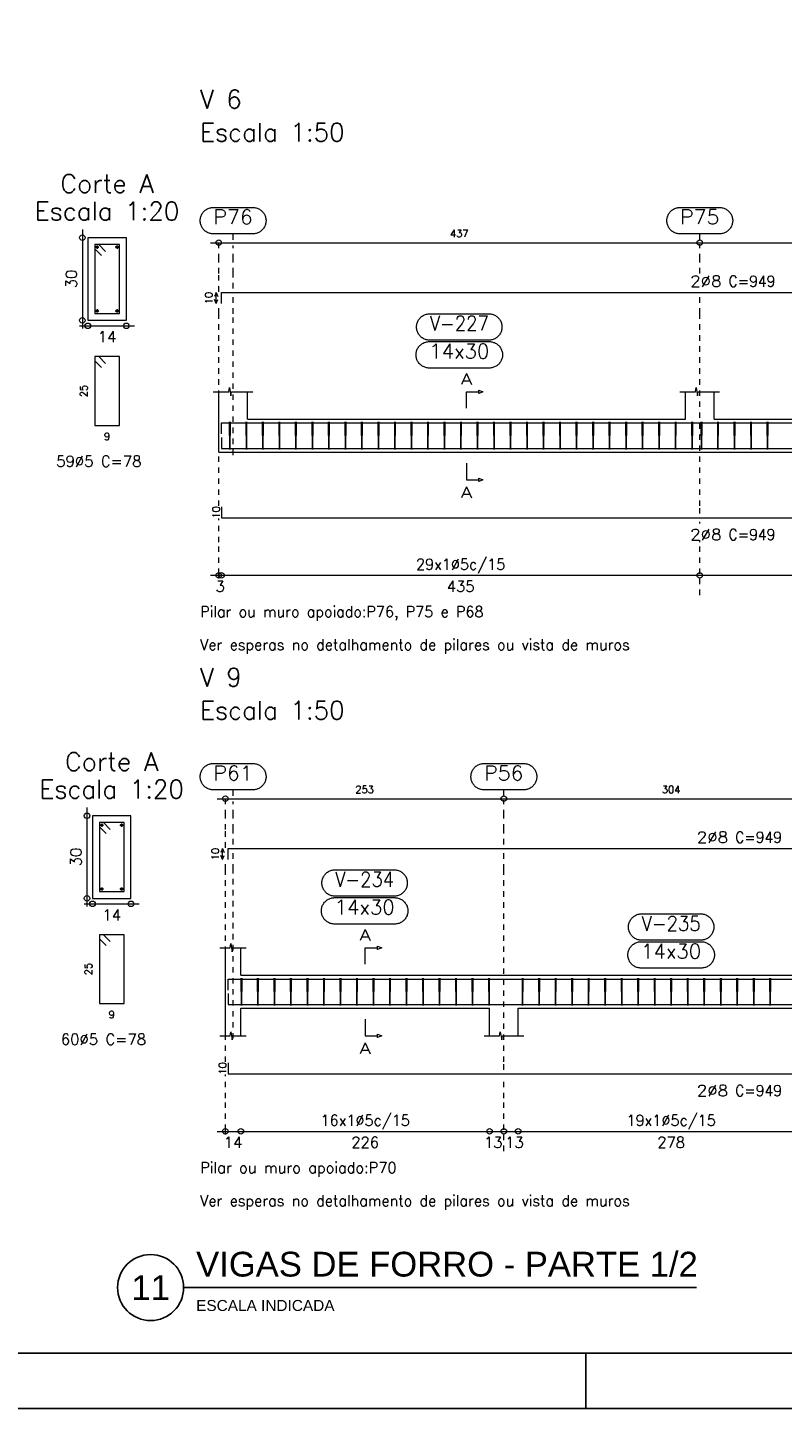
# Model space of a CAD drawing. Header units: millimetres. Extents: x -80 to 444, y 0 to 170.
# Tile 83 of 133: x 204 to 218, y 65 to 90. Entities that reach past the tile are written whole.
import ezdxf
from ezdxf.enums import TextEntityAlignment as Align

# ---------------------------------------------------------------- set-up
doc = ezdxf.new("R2010")
doc.units = ezdxf.units.MM
doc.linetypes.add('CYPE_PUNTO', pattern=[0.075, 0, -0.075])
for name, color, linetype, lineweight in [('ARM_COMPRIMENTOS', 3, 'Continuous', 0), ('ARM_DENTRO_VIGA', 4, 'Continuous', 15), ('ARM_ESTRIBOS', 3, 'Continuous', 0), ('ARM_TEXTOS', 3, 'Continuous', 0), ('COT_COTAS', 3, 'Continuous', 0), ('COT_EST', 3, 'Continuous', 0), ('COT_LIN_APOIOS', 2, 'CYPE_PUNTO', 0), ('COT_LIN_AUX_COTA', 2, 'CYPE_PUNTO', 0), ('MARCAS_PLANTA', 3, 'Continuous', 0), ('REF_ESCALA', 3, 'Continuous', 0), ('REF_NOME', 3, 'Continuous', 0), ('REF_REFERENCIA', 3, 'Continuous', 0), ('SEC_CONTORNOS', 2, 'Continuous', 9), ('SEC_DIM_VIGA', 3, 'Continuous', 0), ('TEXTO_REF_NOME', 3, 'Continuous', 0), ('TEXTO_REF_REFERENCIA', 3, 'Continuous', 0), ('TXT_COMP', 3, 'Continuous', 0), ('TXT_EST', 3, 'Continuous', 0)]:
    doc.layers.add(name, color=color, linetype=linetype, lineweight=lineweight)
doc.styles.add('CYPETXT', font='romans', dxfattribs={"height": 0.2})
doc.styles.get("Standard").update_dxf_attribs({"font": 'arial.ttf'})

msp = doc.modelspace()

# ---------------------------------------------------------------- linework, layer by layer
at = {"color": 2}
msp.add_line((206.7919, 67.1947), (216.1131, 67.1947), dxfattribs=at)
at = {"color": 1}
msp.add_line((214.1, 65), (214.1, 66), dxfattribs=at)
at = {"color": 2}
msp.add_lwpolyline([(180, 124.4), (180, 65), (264.1, 65), (264.1, 124.4)], close=True, dxfattribs=at)
at = {"color": 6}
msp.add_lwpolyline([(182.5, 123.4), (182.5, 66), (263.1, 66), (263.1, 123.4)], close=True, dxfattribs=at)
at = {"color": 2}
msp.add_circle((206.1919, 67.1947), 0.6, dxfattribs=at)
at = {"layer": 'ARM_COMPRIMENTOS'}
for p, q in [((207.3806, 85.2694), (207.3506, 85.1944)), ((207.3806, 85.0694), (207.3506, 85.1444)), ((207.3806, 85.2694), (207.4106, 85.1944)), ((207.3806, 85.0694), (207.3806, 85.2694)), ((207.3806, 85.0694), (207.4106, 85.1444)), ((207.5006, 75.1694), (207.4706, 75.0944)), ((207.5006, 74.9694), (207.4706, 75.0444)), ((207.5006, 75.1694), (207.5306, 75.0944)), ((207.5006, 74.9694), (207.5006, 75.1694)), ((207.5006, 74.9694), (207.5306, 75.0444))]:
    msp.add_line(p, q, dxfattribs=at)
at = {"layer": 'ARM_DENTRO_VIGA'}
for p, q in [((205.1911, 86.0944), (205.2511, 86.0944)), ((205.2211, 86.1244), (205.2211, 86.0644)), ((205.5511, 86.0944), (205.6111, 86.0944)), ((205.5811, 86.1244), (205.5811, 86.0644)), ((205.1911, 84.9344), (205.2511, 84.9344)), ((205.2211, 84.9644), (205.2211, 84.9044)), ((205.5511, 84.9344), (205.6111, 84.9344)), ((205.5811, 84.9644), (205.5811, 84.9044)), ((205.2751, 75.5944), (205.3351, 75.5944)), ((205.3051, 75.6244), (205.3051, 75.5644)), ((205.6351, 75.5944), (205.6951, 75.5944)), ((205.6651, 75.6244), (205.6651, 75.5644)), ((205.2751, 74.4344), (205.3351, 74.4344)), ((205.3051, 74.4644), (205.3051, 74.4044)), ((205.6351, 74.4344), (205.6951, 74.4344)), ((205.6651, 74.4644), (205.6651, 74.4044))]:
    msp.add_line(p, q, dxfattribs=at)
for points in [[(207.4806, 85.0694), (207.4806, 85.2694), (226.0606, 85.2694), (226.0606, 85.0694)], [(207.4806, 82.6992), (207.4806, 82.8992), (226.0606, 82.8992), (226.0606, 82.6992)], [(207.4806, 82.6352), (207.4806, 82.4352), (226.0606, 82.4352), (226.0606, 82.6352)], [(207.4806, 81.3772), (207.4806, 81.1772), (226.0606, 81.1772), (226.0606, 81.3772)], [(207.6006, 74.9694), (207.6006, 75.1694), (226.1806, 75.1694), (226.1806, 74.9694)], [(207.6006, 72.5992), (207.6006, 72.7992), (226.1806, 72.7992), (226.1806, 72.5992)], [(207.6006, 72.5352), (207.6006, 72.3352), (226.1806, 72.3352), (226.1806, 72.5352)], [(207.6006, 71.2772), (207.6006, 71.0772), (226.1806, 71.0772), (226.1806, 71.2772)]]:
    msp.add_lwpolyline(points, dxfattribs=at)
for centre in [(205.2211, 86.0944), (205.5811, 86.0944), (205.2211, 84.9344), (205.5811, 84.9344), (205.3051, 75.5944), (205.6651, 75.5944), (205.3051, 74.4344), (205.6651, 74.4344)]:
    msp.add_circle(centre, 0.02, dxfattribs=at)
at = {"layer": 'ARM_ESTRIBOS'}
for points in [[(205.3736, 86.0169), (205.2511, 86.1394), (205.1761, 86.1394), (205.1761, 84.8894), (205.6261, 84.8894), (205.6261, 86.1394), (205.1761, 86.1394), (205.1761, 86.0644), (205.2986, 85.9419)], [(205.3736, 83.9819), (205.2511, 84.1044), (205.1761, 84.1044), (205.1761, 82.8544), (205.6261, 82.8544), (205.6261, 84.1044), (205.1761, 84.1044), (205.1761, 84.0294), (205.2986, 83.9069)], [(207.6366, 82.8682), (207.6366, 82.9172), (207.6316, 82.4172), (207.6266, 82.9172), (207.6266, 82.8872), (207.6266, 82.8382)], [(207.9366, 82.8682), (207.9366, 82.9172), (207.9316, 82.4172), (207.9266, 82.9172), (207.9266, 82.8872), (207.9266, 82.8382)], [(208.2366, 82.8682), (208.2366, 82.9172), (208.2316, 82.4172), (208.2266, 82.9172), (208.2266, 82.8872), (208.2266, 82.8382)], [(208.5366, 82.8682), (208.5366, 82.9172), (208.5316, 82.4172), (208.5266, 82.9172), (208.5266, 82.8872), (208.5266, 82.8382)], [(208.8366, 82.8682), (208.8366, 82.9172), (208.8316, 82.4172), (208.8266, 82.9172), (208.8266, 82.8872), (208.8266, 82.8382)], [(209.1366, 82.8682), (209.1366, 82.9172), (209.1316, 82.4172), (209.1266, 82.9172), (209.1266, 82.8872), (209.1266, 82.8382)], [(209.4366, 82.8682), (209.4366, 82.9172), (209.4316, 82.4172), (209.4266, 82.9172), (209.4266, 82.8872), (209.4266, 82.8382)], [(209.7366, 82.8682), (209.7366, 82.9172), (209.7316, 82.4172), (209.7266, 82.9172), (209.7266, 82.8872), (209.7266, 82.8382)], [(210.0366, 82.8682), (210.0366, 82.9172), (210.0316, 82.4172), (210.0266, 82.9172), (210.0266, 82.8872), (210.0266, 82.8382)], [(210.3366, 82.8682), (210.3366, 82.9172), (210.3316, 82.4172), (210.3266, 82.9172), (210.3266, 82.8872), (210.3266, 82.8382)], [(210.6366, 82.8682), (210.6366, 82.9172), (210.6316, 82.4172), (210.6266, 82.9172), (210.6266, 82.8872), (210.6266, 82.8382)], [(210.9366, 82.8682), (210.9366, 82.9172), (210.9316, 82.4172), (210.9266, 82.9172), (210.9266, 82.8872), (210.9266, 82.8382)], [(211.2366, 82.8682), (211.2366, 82.9172), (211.2316, 82.4172), (211.2266, 82.9172), (211.2266, 82.8872), (211.2266, 82.8382)], [(211.5366, 82.8682), (211.5366, 82.9172), (211.5316, 82.4172), (211.5266, 82.9172), (211.5266, 82.8872), (211.5266, 82.8382)], [(211.8366, 82.8682), (211.8366, 82.9172), (211.8316, 82.4172), (211.8266, 82.9172), (211.8266, 82.8872), (211.8266, 82.8382)], [(212.1366, 82.8682), (212.1366, 82.9172), (212.1316, 82.4172), (212.1266, 82.9172), (212.1266, 82.8872), (212.1266, 82.8382)], [(212.4366, 82.8682), (212.4366, 82.9172), (212.4316, 82.4172), (212.4266, 82.9172), (212.4266, 82.8872), (212.4266, 82.8382)], [(212.7366, 82.8682), (212.7366, 82.9172), (212.7316, 82.4172), (212.7266, 82.9172), (212.7266, 82.8872), (212.7266, 82.8382)], [(213.0366, 82.8682), (213.0366, 82.9172), (213.0316, 82.4172), (213.0266, 82.9172), (213.0266, 82.8872), (213.0266, 82.8382)], [(213.3366, 82.8682), (213.3366, 82.9172), (213.3316, 82.4172), (213.3266, 82.9172), (213.3266, 82.8872), (213.3266, 82.8382)], [(213.6366, 82.8682), (213.6366, 82.9172), (213.6316, 82.4172), (213.6266, 82.9172), (213.6266, 82.8872), (213.6266, 82.8382)], [(213.9366, 82.8682), (213.9366, 82.9172), (213.9316, 82.4172), (213.9266, 82.9172), (213.9266, 82.8872), (213.9266, 82.8382)], [(214.2366, 82.8682), (214.2366, 82.9172), (214.2316, 82.4172), (214.2266, 82.9172), (214.2266, 82.8872), (214.2266, 82.8382)], [(214.5366, 82.8682), (214.5366, 82.9172), (214.5316, 82.4172), (214.5266, 82.9172), (214.5266, 82.8872), (214.5266, 82.8382)], [(214.8366, 82.8682), (214.8366, 82.9172), (214.8316, 82.4172), (214.8266, 82.9172), (214.8266, 82.8872), (214.8266, 82.8382)], [(215.1366, 82.8682), (215.1366, 82.9172), (215.1316, 82.4172), (215.1266, 82.9172), (215.1266, 82.8872), (215.1266, 82.8382)], [(215.4366, 82.8682), (215.4366, 82.9172), (215.4316, 82.4172), (215.4266, 82.9172), (215.4266, 82.8872), (215.4266, 82.8382)], [(215.7366, 82.8682), (215.7366, 82.9172), (215.7316, 82.4172), (215.7266, 82.9172), (215.7266, 82.8872), (215.7266, 82.8382)], [(216.0366, 82.8682), (216.0366, 82.9172), (216.0316, 82.4172), (216.0266, 82.9172), (216.0266, 82.8872), (216.0266, 82.8382)], [(216.2066, 82.8682), (216.2066, 82.9172), (216.2016, 82.4172), (216.1966, 82.9172), (216.1966, 82.8872), (216.1966, 82.8382)], [(216.5066, 82.8682), (216.5066, 82.9172), (216.5016, 82.4172), (216.4966, 82.9172), (216.4966, 82.8872), (216.4966, 82.8382)], [(216.8066, 82.8682), (216.8066, 82.9172), (216.8016, 82.4172), (216.7966, 82.9172), (216.7966, 82.8872), (216.7966, 82.8382)], [(217.1066, 82.8682), (217.1066, 82.9172), (217.1016, 82.4172), (217.0966, 82.9172), (217.0966, 82.8872), (217.0966, 82.8382)], [(217.4066, 82.8682), (217.4066, 82.9172), (217.4016, 82.4172), (217.3966, 82.9172), (217.3966, 82.8872), (217.3966, 82.8382)], [(205.4576, 75.5169), (205.3351, 75.6394), (205.2601, 75.6394), (205.2601, 74.3894), (205.7101, 74.3894), (205.7101, 75.6394), (205.2601, 75.6394), (205.2601, 75.5644), (205.3826, 75.4419)], [(205.4576, 73.4819), (205.3351, 73.6044), (205.2601, 73.6044), (205.2601, 72.3544), (205.7101, 72.3544), (205.7101, 73.6044), (205.2601, 73.6044), (205.2601, 73.5294), (205.3826, 73.4069)], [(207.8466, 72.7682), (207.8466, 72.8172), (207.8416, 72.3172), (207.8366, 72.8172), (207.8366, 72.7872), (207.8366, 72.7382)], [(208.1466, 72.7682), (208.1466, 72.8172), (208.1416, 72.3172), (208.1366, 72.8172), (208.1366, 72.7872), (208.1366, 72.7382)], [(208.4466, 72.7682), (208.4466, 72.8172), (208.4416, 72.3172), (208.4366, 72.8172), (208.4366, 72.7872), (208.4366, 72.7382)], [(208.7466, 72.7682), (208.7466, 72.8172), (208.7416, 72.3172), (208.7366, 72.8172), (208.7366, 72.7872), (208.7366, 72.7382)], [(209.0466, 72.7682), (209.0466, 72.8172), (209.0416, 72.3172), (209.0366, 72.8172), (209.0366, 72.7872), (209.0366, 72.7382)], [(209.3466, 72.7682), (209.3466, 72.8172), (209.3416, 72.3172), (209.3366, 72.8172), (209.3366, 72.7872), (209.3366, 72.7382)], [(209.6466, 72.7682), (209.6466, 72.8172), (209.6416, 72.3172), (209.6366, 72.8172), (209.6366, 72.7872), (209.6366, 72.7382)], [(209.9466, 72.7682), (209.9466, 72.8172), (209.9416, 72.3172), (209.9366, 72.8172), (209.9366, 72.7872), (209.9366, 72.7382)], [(210.2466, 72.7682), (210.2466, 72.8172), (210.2416, 72.3172), (210.2366, 72.8172), (210.2366, 72.7872), (210.2366, 72.7382)], [(210.5466, 72.7682), (210.5466, 72.8172), (210.5416, 72.3172), (210.5366, 72.8172), (210.5366, 72.7872), (210.5366, 72.7382)], [(210.8466, 72.7682), (210.8466, 72.8172), (210.8416, 72.3172), (210.8366, 72.8172), (210.8366, 72.7872), (210.8366, 72.7382)], [(211.1466, 72.7682), (211.1466, 72.8172), (211.1416, 72.3172), (211.1366, 72.8172), (211.1366, 72.7872), (211.1366, 72.7382)], [(211.4466, 72.7682), (211.4466, 72.8172), (211.4416, 72.3172), (211.4366, 72.8172), (211.4366, 72.7872), (211.4366, 72.7382)], [(211.7466, 72.7682), (211.7466, 72.8172), (211.7416, 72.3172), (211.7366, 72.8172), (211.7366, 72.7872), (211.7366, 72.7382)], [(212.0466, 72.7682), (212.0466, 72.8172), (212.0416, 72.3172), (212.0366, 72.8172), (212.0366, 72.7872), (212.0366, 72.7382)], [(212.3466, 72.7682), (212.3466, 72.8172), (212.3416, 72.3172), (212.3366, 72.8172), (212.3366, 72.7872), (212.3366, 72.7382)], [(212.9566, 72.7682), (212.9566, 72.8172), (212.9516, 72.3172), (212.9466, 72.8172), (212.9466, 72.7872), (212.9466, 72.7382)], [(213.2566, 72.7682), (213.2566, 72.8172), (213.2516, 72.3172), (213.2466, 72.8172), (213.2466, 72.7872), (213.2466, 72.7382)], [(213.5566, 72.7682), (213.5566, 72.8172), (213.5516, 72.3172), (213.5466, 72.8172), (213.5466, 72.7872), (213.5466, 72.7382)], [(213.8566, 72.7682), (213.8566, 72.8172), (213.8516, 72.3172), (213.8466, 72.8172), (213.8466, 72.7872), (213.8466, 72.7382)], [(214.1566, 72.7682), (214.1566, 72.8172), (214.1516, 72.3172), (214.1466, 72.8172), (214.1466, 72.7872), (214.1466, 72.7382)], [(214.4566, 72.7682), (214.4566, 72.8172), (214.4516, 72.3172), (214.4466, 72.8172), (214.4466, 72.7872), (214.4466, 72.7382)], [(214.7566, 72.7682), (214.7566, 72.8172), (214.7516, 72.3172), (214.7466, 72.8172), (214.7466, 72.7872), (214.7466, 72.7382)], [(215.0566, 72.7682), (215.0566, 72.8172), (215.0516, 72.3172), (215.0466, 72.8172), (215.0466, 72.7872), (215.0466, 72.7382)], [(215.3566, 72.7682), (215.3566, 72.8172), (215.3516, 72.3172), (215.3466, 72.8172), (215.3466, 72.7872), (215.3466, 72.7382)], [(215.6566, 72.7682), (215.6566, 72.8172), (215.6516, 72.3172), (215.6466, 72.8172), (215.6466, 72.7872), (215.6466, 72.7382)], [(215.9566, 72.7682), (215.9566, 72.8172), (215.9516, 72.3172), (215.9466, 72.8172), (215.9466, 72.7872), (215.9466, 72.7382)], [(216.2566, 72.7682), (216.2566, 72.8172), (216.2516, 72.3172), (216.2466, 72.8172), (216.2466, 72.7872), (216.2466, 72.7382)], [(216.5566, 72.7682), (216.5566, 72.8172), (216.5516, 72.3172), (216.5466, 72.8172), (216.5466, 72.7872), (216.5466, 72.7382)], [(216.8566, 72.7682), (216.8566, 72.8172), (216.8516, 72.3172), (216.8466, 72.8172), (216.8466, 72.7872), (216.8466, 72.7382)], [(217.1566, 72.7682), (217.1566, 72.8172), (217.1516, 72.3172), (217.1466, 72.8172), (217.1466, 72.7872), (217.1466, 72.7382)], [(217.4566, 72.7682), (217.4566, 72.8172), (217.4516, 72.3172), (217.4466, 72.8172), (217.4466, 72.7872), (217.4466, 72.7382)]]:
    msp.add_lwpolyline(points, dxfattribs=at)
at = {"layer": 'COT_COTAS'}
for points in [[(207.2806, 86.1744), (216.1706, 86.1744), (224.7706, 86.1744), (226.2606, 86.1744)], [(207.4006, 76.0744), (212.6106, 76.0744), (218.6906, 76.0744), (224.8906, 76.0744), (226.3806, 76.0744)]]:
    msp.add_lwpolyline(points, dxfattribs=at)
for centre in [(207.4306, 86.1744), (216.1706, 86.1744), (207.5506, 76.0744), (212.6106, 76.0744)]:
    msp.add_circle(centre, 0.05, dxfattribs=at)
at = {"layer": 'COT_EST'}
for points in [[(207.2806, 80.1322), (207.4806, 80.1322), (216.1706, 80.1322), (224.6306, 80.1322), (224.7706, 80.1322), (224.9106, 80.1322), (226.0606, 80.1322), (226.2606, 80.1322)], [(207.4006, 70.0322), (207.8306, 70.0322), (212.3506, 70.0322), (212.6106, 70.0322), (212.8706, 70.0322), (218.4306, 70.0322), (218.6906, 70.0322), (218.9506, 70.0322), (224.7506, 70.0322), (224.8906, 70.0322), (225.0306, 70.0322), (226.1806, 70.0322), (226.3806, 70.0322)]]:
    msp.add_lwpolyline(points, dxfattribs=at)
for centre in [(207.4306, 80.1322), (207.4806, 80.1322), (216.1706, 80.1322), (207.5506, 70.0322), (207.8306, 70.0322), (212.3506, 70.0322), (212.6106, 70.0322), (212.8706, 70.0322)]:
    msp.add_circle(centre, 0.05, dxfattribs=at)
at = {"layer": 'COT_LIN_APOIOS'}
for p, q in [((216.1706, 81.0722), (216.1706, 81.1022)), ((216.1706, 79.7722), (216.1706, 80.1072)), ((212.6106, 69.6722), (212.6106, 70.0072))]:
    msp.add_line(p, q, dxfattribs=at)
for points in [[(207.4306, 85.2844), (207.4306, 85.6144), (207.4306, 85.8744), (207.4306, 86.1494), (207.4306, 86.1744)], [(216.1706, 85.6144), (216.1706, 85.8744), (216.1706, 86.1494)], [(207.4306, 81.3922), (207.4306, 84.8832), (207.4306, 85.0544)], [(216.1706, 81.2522), (216.1706, 81.3922), (216.1706, 84.8832), (216.1706, 85.1944)], [(207.4306, 80.0722), (207.4306, 80.1072), (207.4306, 80.1572), (207.4306, 80.7322), (207.4306, 81.1622)], [(216.1706, 80.1572), (216.1706, 80.7322), (216.1706, 80.7722)], [(207.5506, 75.1844), (207.5506, 75.5144), (207.5506, 75.7744), (207.5506, 76.0494), (207.5506, 76.0744)], [(212.6106, 75.2444), (212.6106, 75.5144), (212.6106, 75.7744), (212.6106, 76.0494)], [(212.6106, 71.1522), (212.6106, 71.2922), (212.6106, 74.7832), (212.6106, 75.0944)], [(207.5506, 71.2922), (207.5506, 74.7832), (207.5506, 74.9544)], [(207.5506, 69.9722), (207.5506, 70.0072), (207.5506, 70.0572), (207.5506, 70.6322), (207.5506, 71.0622)], [(212.6106, 70.0572), (212.6106, 70.6322), (212.6106, 71.0022)]]:
    msp.add_lwpolyline(points, dxfattribs=at)
at = {"layer": 'COT_LIN_AUX_COTA'}
for p, q in [((207.6906, 86.2244), (207.6906, 86.3344)), ((216.1706, 86.2244), (216.1706, 86.3344)), ((207.6906, 76.1244), (207.6906, 76.2344)), ((212.6106, 76.1244), (212.6106, 76.2344))]:
    msp.add_line(p, q, dxfattribs=at)
for points in [[(207.6906, 85.3444), (207.6906, 85.6144), (207.6906, 85.8744), (207.6906, 86.1244)], [(207.6906, 82.3172), (207.6906, 84.8832), (207.6906, 85.1944)], [(207.6906, 75.2444), (207.6906, 75.5144), (207.6906, 75.7744), (207.6906, 76.0244)], [(207.6906, 71.7172), (207.6906, 74.7832), (207.6906, 75.0944)]]:
    msp.add_lwpolyline(points, dxfattribs=at)
at = {"layer": 'MARCAS_PLANTA'}
for points in [[(211.9306, 83.1672), (211.9306, 83.4672), (212.1556, 83.4672), (212.1556, 83.4972), (212.2306, 83.4672), (212.1556, 83.4372), (212.1556, 83.4672)], [(211.9306, 82.1672), (211.9306, 81.8672), (212.1556, 81.8672), (212.1556, 81.8972), (212.2306, 81.8672), (212.1556, 81.8372), (212.1556, 81.8672)], [(210.0906, 73.0672), (210.0906, 73.3672), (210.3156, 73.3672), (210.3156, 73.3972), (210.3906, 73.3672), (210.3156, 73.3372), (210.3156, 73.3672)], [(210.0906, 72.0672), (210.0906, 71.7672), (210.3156, 71.7672), (210.3156, 71.7972), (210.3906, 71.7672), (210.3156, 71.7372), (210.3156, 71.7672)]]:
    msp.add_lwpolyline(points, dxfattribs=at)
at = {"layer": 'REF_NOME'}
for points in [[(212.3366, 84.8832), (212.3527, 84.8826), (212.3686, 84.881), (212.3845, 84.8784), (212.4001, 84.8747), (212.4154, 84.8699), (212.4303, 84.8641), (212.4449, 84.8574), (212.459, 84.8497), (212.4725, 84.841), (212.4854, 84.8315), (212.4976, 84.8212), (212.5092, 84.81), (212.5199, 84.7981), (212.5299, 84.7855), (212.5389, 84.7723), (212.5471, 84.7585), (212.5543, 84.7442), (212.5606, 84.7294), (212.5659, 84.7143), (212.5701, 84.6988), (212.5733, 84.6831), (212.5754, 84.6672), (212.5765, 84.6512), (212.5765, 84.6352), (212.5754, 84.6192), (212.5733, 84.6033), (212.5701, 84.5875), (212.5659, 84.5721), (212.5606, 84.5569), (212.5543, 84.5422), (212.5471, 84.5278), (212.5389, 84.514), (212.5299, 84.5008), (212.5199, 84.4882), (212.5092, 84.4763), (212.4976, 84.4652), (212.4854, 84.4548), (212.4725, 84.4453), (212.459, 84.4367), (212.4449, 84.429), (212.4303, 84.4222), (212.4154, 84.4165), (212.4001, 84.4117), (212.3845, 84.408), (212.3686, 84.4053), (212.3527, 84.4037), (212.3366, 84.4032), (211.2646, 84.4032), (211.2486, 84.4037), (211.2327, 84.4053), (211.2168, 84.408), (211.2012, 84.4117), (211.1859, 84.4165), (211.171, 84.4222), (211.1564, 84.429), (211.1423, 84.4367), (211.1288, 84.4453), (211.1159, 84.4548), (211.1037, 84.4652), (211.0921, 84.4763), (211.0814, 84.4882), (211.0714, 84.5008), (211.0624, 84.514), (211.0542, 84.5278), (211.0469, 84.5422), (211.0407, 84.5569), (211.0354, 84.5721), (211.0312, 84.5875), (211.028, 84.6033), (211.0259, 84.6192), (211.0248, 84.6352), (211.0248, 84.6512), (211.0259, 84.6672), (211.028, 84.6831), (211.0312, 84.6988), (211.0354, 84.7143), (211.0407, 84.7294), (211.0469, 84.7442), (211.0542, 84.7585), (211.0624, 84.7723), (211.0714, 84.7855), (211.0814, 84.7981), (211.0921, 84.81), (211.1037, 84.8212), (211.1159, 84.8315), (211.1288, 84.841), (211.1423, 84.8497), (211.1564, 84.8574), (211.171, 84.8641), (211.1859, 84.8699), (211.2012, 84.8747), (211.2168, 84.8784), (211.2327, 84.881), (211.2486, 84.8826), (211.2646, 84.8832), (212.3366, 84.8832)], [(212.3466, 84.3772), (212.3627, 84.3766), (212.3786, 84.375), (212.3945, 84.3724), (212.4101, 84.3687), (212.4254, 84.3639), (212.4403, 84.3581), (212.4549, 84.3514), (212.469, 84.3437), (212.4825, 84.335), (212.4954, 84.3255), (212.5076, 84.3152), (212.5192, 84.304), (212.5299, 84.2921), (212.5399, 84.2795), (212.5489, 84.2663), (212.5571, 84.2525), (212.5643, 84.2382), (212.5706, 84.2234), (212.5759, 84.2083), (212.5801, 84.1928), (212.5833, 84.1771), (212.5854, 84.1612), (212.5865, 84.1452), (212.5865, 84.1292), (212.5854, 84.1132), (212.5833, 84.0973), (212.5801, 84.0815), (212.5759, 84.0661), (212.5706, 84.0509), (212.5643, 84.0362), (212.5571, 84.0218), (212.5489, 84.008), (212.5399, 83.9948), (212.5299, 83.9822), (212.5192, 83.9703), (212.5076, 83.9592), (212.4954, 83.9488), (212.4825, 83.9393), (212.469, 83.9307), (212.4549, 83.923), (212.4403, 83.9162), (212.4254, 83.9105), (212.4101, 83.9057), (212.3945, 83.902), (212.3786, 83.8993), (212.3627, 83.8977), (212.3466, 83.8972), (211.2546, 83.8972), (211.2386, 83.8977), (211.2227, 83.8993), (211.2068, 83.902), (211.1912, 83.9057), (211.1759, 83.9105), (211.161, 83.9162), (211.1464, 83.923), (211.1323, 83.9307), (211.1188, 83.9393), (211.1059, 83.9488), (211.0937, 83.9592), (211.0821, 83.9703), (211.0714, 83.9822), (211.0614, 83.9948), (211.0524, 84.008), (211.0442, 84.0218), (211.0369, 84.0362), (211.0307, 84.0509), (211.0254, 84.0661), (211.0212, 84.0815), (211.018, 84.0973), (211.0159, 84.1132), (211.0148, 84.1292), (211.0148, 84.1452), (211.0159, 84.1612), (211.018, 84.1771), (211.0212, 84.1928), (211.0254, 84.2083), (211.0307, 84.2234), (211.0369, 84.2382), (211.0442, 84.2525), (211.0524, 84.2663), (211.0614, 84.2795), (211.0714, 84.2921), (211.0821, 84.304), (211.0937, 84.3152), (211.1059, 84.3255), (211.1188, 84.335), (211.1323, 84.3437), (211.1464, 84.3514), (211.161, 84.3581), (211.1759, 84.3639), (211.1912, 84.3687), (211.2068, 84.3724), (211.2227, 84.375), (211.2386, 84.3766), (211.2546, 84.3772), (212.3466, 84.3772)], [(210.6166, 74.7832), (210.6327, 74.7826), (210.6486, 74.781), (210.6645, 74.7784), (210.6801, 74.7747), (210.6954, 74.7699), (210.7103, 74.7641), (210.7249, 74.7574), (210.739, 74.7497), (210.7525, 74.741), (210.7654, 74.7315), (210.7776, 74.7212), (210.7892, 74.71), (210.7999, 74.6981), (210.8099, 74.6855), (210.8189, 74.6723), (210.8271, 74.6585), (210.8343, 74.6442), (210.8406, 74.6294), (210.8459, 74.6143), (210.8501, 74.5988), (210.8533, 74.5831), (210.8554, 74.5672), (210.8565, 74.5512), (210.8565, 74.5352), (210.8554, 74.5192), (210.8533, 74.5033), (210.8501, 74.4875), (210.8459, 74.4721), (210.8406, 74.4569), (210.8343, 74.4422), (210.8271, 74.4278), (210.8189, 74.414), (210.8099, 74.4008), (210.7999, 74.3882), (210.7892, 74.3763), (210.7776, 74.3652), (210.7654, 74.3548), (210.7525, 74.3453), (210.739, 74.3367), (210.7249, 74.329), (210.7103, 74.3222), (210.6954, 74.3165), (210.6801, 74.3117), (210.6645, 74.308), (210.6486, 74.3053), (210.6327, 74.3037), (210.6166, 74.3032), (209.5446, 74.3032), (209.5286, 74.3037), (209.5127, 74.3053), (209.4968, 74.308), (209.4812, 74.3117), (209.4659, 74.3165), (209.451, 74.3222), (209.4364, 74.329), (209.4223, 74.3367), (209.4088, 74.3453), (209.3959, 74.3548), (209.3837, 74.3652), (209.3721, 74.3763), (209.3614, 74.3882), (209.3514, 74.4008), (209.3424, 74.414), (209.3342, 74.4278), (209.3269, 74.4422), (209.3207, 74.4569), (209.3154, 74.4721), (209.3112, 74.4875), (209.308, 74.5033), (209.3059, 74.5192), (209.3048, 74.5352), (209.3048, 74.5512), (209.3059, 74.5672), (209.308, 74.5831), (209.3112, 74.5988), (209.3154, 74.6143), (209.3207, 74.6294), (209.3269, 74.6442), (209.3342, 74.6585), (209.3424, 74.6723), (209.3514, 74.6855), (209.3614, 74.6981), (209.3721, 74.71), (209.3837, 74.7212), (209.3959, 74.7315), (209.4088, 74.741), (209.4223, 74.7497), (209.4364, 74.7574), (209.451, 74.7641), (209.4659, 74.7699), (209.4812, 74.7747), (209.4968, 74.7784), (209.5127, 74.781), (209.5286, 74.7826), (209.5446, 74.7832), (210.6166, 74.7832)], [(210.6266, 74.2772), (210.6427, 74.2766), (210.6586, 74.275), (210.6745, 74.2724), (210.6901, 74.2687), (210.7054, 74.2639), (210.7203, 74.2581), (210.7349, 74.2514), (210.749, 74.2437), (210.7625, 74.235), (210.7754, 74.2255), (210.7876, 74.2152), (210.7992, 74.204), (210.8099, 74.1921), (210.8199, 74.1795), (210.8289, 74.1663), (210.8371, 74.1525), (210.8443, 74.1382), (210.8506, 74.1234), (210.8559, 74.1083), (210.8601, 74.0928), (210.8633, 74.0771), (210.8654, 74.0612), (210.8665, 74.0452), (210.8665, 74.0292), (210.8654, 74.0132), (210.8633, 73.9973), (210.8601, 73.9815), (210.8559, 73.9661), (210.8506, 73.9509), (210.8443, 73.9362), (210.8371, 73.9218), (210.8289, 73.908), (210.8199, 73.8948), (210.8099, 73.8822), (210.7992, 73.8703), (210.7876, 73.8592), (210.7754, 73.8488), (210.7625, 73.8393), (210.749, 73.8307), (210.7349, 73.823), (210.7203, 73.8162), (210.7054, 73.8105), (210.6901, 73.8057), (210.6745, 73.802), (210.6586, 73.7993), (210.6427, 73.7977), (210.6266, 73.7972), (209.5346, 73.7972), (209.5186, 73.7977), (209.5027, 73.7993), (209.4868, 73.802), (209.4712, 73.8057), (209.4559, 73.8105), (209.441, 73.8162), (209.4264, 73.823), (209.4123, 73.8307), (209.3988, 73.8393), (209.3859, 73.8488), (209.3737, 73.8592), (209.3621, 73.8703), (209.3514, 73.8822), (209.3414, 73.8948), (209.3324, 73.908), (209.3242, 73.9218), (209.3169, 73.9362), (209.3107, 73.9509), (209.3054, 73.9661), (209.3012, 73.9815), (209.298, 73.9973), (209.2959, 74.0132), (209.2948, 74.0292), (209.2948, 74.0452), (209.2959, 74.0612), (209.298, 74.0771), (209.3012, 74.0928), (209.3054, 74.1083), (209.3107, 74.1234), (209.3169, 74.1382), (209.3242, 74.1525), (209.3324, 74.1663), (209.3414, 74.1795), (209.3514, 74.1921), (209.3621, 74.204), (209.3737, 74.2152), (209.3859, 74.2255), (209.3988, 74.235), (209.4123, 74.2437), (209.4264, 74.2514), (209.441, 74.2581), (209.4559, 74.2639), (209.4712, 74.2687), (209.4868, 74.2724), (209.5027, 74.275), (209.5186, 74.2766), (209.5346, 74.2772), (210.6266, 74.2772)], [(216.1866, 73.9832), (216.2027, 73.9826), (216.2186, 73.981), (216.2345, 73.9784), (216.2501, 73.9747), (216.2654, 73.9699), (216.2803, 73.9641), (216.2949, 73.9574), (216.309, 73.9497), (216.3225, 73.941), (216.3354, 73.9315), (216.3476, 73.9212), (216.3592, 73.91), (216.3699, 73.8981), (216.3799, 73.8855), (216.3889, 73.8723), (216.3971, 73.8585), (216.4043, 73.8442), (216.4106, 73.8294), (216.4159, 73.8143), (216.4201, 73.7988), (216.4233, 73.7831), (216.4254, 73.7672), (216.4265, 73.7512), (216.4265, 73.7352), (216.4254, 73.7192), (216.4233, 73.7033), (216.4201, 73.6875), (216.4159, 73.6721), (216.4106, 73.6569), (216.4043, 73.6422), (216.3971, 73.6278), (216.3889, 73.614), (216.3799, 73.6008), (216.3699, 73.5882), (216.3592, 73.5763), (216.3476, 73.5652), (216.3354, 73.5548), (216.3225, 73.5453), (216.309, 73.5367), (216.2949, 73.529), (216.2803, 73.5222), (216.2654, 73.5165), (216.2501, 73.5117), (216.2345, 73.508), (216.2186, 73.5053), (216.2027, 73.5037), (216.1866, 73.5032), (215.1146, 73.5032), (215.0986, 73.5037), (215.0827, 73.5053), (215.0668, 73.508), (215.0512, 73.5117), (215.0359, 73.5165), (215.021, 73.5222), (215.0064, 73.529), (214.9923, 73.5367), (214.9788, 73.5453), (214.9659, 73.5548), (214.9537, 73.5652), (214.9421, 73.5763), (214.9314, 73.5882), (214.9214, 73.6008), (214.9124, 73.614), (214.9042, 73.6278), (214.8969, 73.6422), (214.8907, 73.6569), (214.8854, 73.6721), (214.8812, 73.6875), (214.878, 73.7033), (214.8759, 73.7192), (214.8748, 73.7352), (214.8748, 73.7512), (214.8759, 73.7672), (214.878, 73.7831), (214.8812, 73.7988), (214.8854, 73.8143), (214.8907, 73.8294), (214.8969, 73.8442), (214.9042, 73.8585), (214.9124, 73.8723), (214.9214, 73.8855), (214.9314, 73.8981), (214.9421, 73.91), (214.9537, 73.9212), (214.9659, 73.9315), (214.9788, 73.941), (214.9923, 73.9497), (215.0064, 73.9574), (215.021, 73.9641), (215.0359, 73.9699), (215.0512, 73.9747), (215.0668, 73.9784), (215.0827, 73.981), (215.0986, 73.9826), (215.1146, 73.9832), (216.1866, 73.9832)], [(216.1966, 73.4772), (216.2127, 73.4766), (216.2286, 73.475), (216.2445, 73.4724), (216.2601, 73.4687), (216.2754, 73.4639), (216.2903, 73.4581), (216.3049, 73.4514), (216.319, 73.4437), (216.3325, 73.435), (216.3454, 73.4255), (216.3576, 73.4152), (216.3692, 73.404), (216.3799, 73.3921), (216.3899, 73.3795), (216.3989, 73.3663), (216.4071, 73.3525), (216.4143, 73.3382), (216.4206, 73.3234), (216.4259, 73.3083), (216.4301, 73.2928), (216.4333, 73.2771), (216.4354, 73.2612), (216.4365, 73.2452), (216.4365, 73.2292), (216.4354, 73.2132), (216.4333, 73.1973), (216.4301, 73.1815), (216.4259, 73.1661), (216.4206, 73.1509), (216.4143, 73.1362), (216.4071, 73.1218), (216.3989, 73.108), (216.3899, 73.0948), (216.3799, 73.0822), (216.3692, 73.0703), (216.3576, 73.0592), (216.3454, 73.0488), (216.3325, 73.0393), (216.319, 73.0307), (216.3049, 73.023), (216.2903, 73.0162), (216.2754, 73.0105), (216.2601, 73.0057), (216.2445, 73.002), (216.2286, 72.9993), (216.2127, 72.9977), (216.1966, 72.9972), (215.1046, 72.9972), (215.0886, 72.9977), (215.0727, 72.9993), (215.0568, 73.002), (215.0412, 73.0057), (215.0259, 73.0105), (215.011, 73.0162), (214.9964, 73.023), (214.9823, 73.0307), (214.9688, 73.0393), (214.9559, 73.0488), (214.9437, 73.0592), (214.9321, 73.0703), (214.9214, 73.0822), (214.9114, 73.0948), (214.9024, 73.108), (214.8942, 73.1218), (214.8869, 73.1362), (214.8807, 73.1509), (214.8754, 73.1661), (214.8712, 73.1815), (214.868, 73.1973), (214.8659, 73.2132), (214.8648, 73.2292), (214.8648, 73.2452), (214.8659, 73.2612), (214.868, 73.2771), (214.8712, 73.2928), (214.8754, 73.3083), (214.8807, 73.3234), (214.8869, 73.3382), (214.8942, 73.3525), (214.9024, 73.3663), (214.9114, 73.3795), (214.9214, 73.3921), (214.9321, 73.404), (214.9437, 73.4152), (214.9559, 73.4255), (214.9688, 73.435), (214.9823, 73.4437), (214.9964, 73.4514), (215.011, 73.4581), (215.0259, 73.4639), (215.0412, 73.4687), (215.0568, 73.4724), (215.0727, 73.475), (215.0886, 73.4766), (215.1046, 73.4772), (216.1966, 73.4772)]]:
    msp.add_lwpolyline(points, close=True, dxfattribs=at)
at = {"layer": 'REF_REFERENCIA'}
for points in [[(208.0486, 86.8144), (208.0647, 86.8139), (208.0806, 86.8123), (208.0965, 86.8096), (208.1121, 86.8059), (208.1274, 86.8012), (208.1423, 86.7954), (208.1569, 86.7886), (208.171, 86.7809), (208.1845, 86.7723), (208.1974, 86.7628), (208.2096, 86.7524), (208.2212, 86.7413), (208.2319, 86.7294), (208.2419, 86.7168), (208.2509, 86.7036), (208.2591, 86.6898), (208.2663, 86.6755), (208.2726, 86.6607), (208.2779, 86.6455), (208.2821, 86.6301), (208.2853, 86.6143), (208.2874, 86.5985), (208.2885, 86.5824), (208.2885, 86.5664), (208.2874, 86.5504), (208.2853, 86.5345), (208.2821, 86.5188), (208.2779, 86.5033), (208.2726, 86.4882), (208.2663, 86.4734), (208.2591, 86.4591), (208.2509, 86.4453), (208.2419, 86.4321), (208.2319, 86.4195), (208.2212, 86.4076), (208.2096, 86.3964), (208.1974, 86.3861), (208.1845, 86.3766), (208.171, 86.3679), (208.1569, 86.3602), (208.1423, 86.3535), (208.1274, 86.3477), (208.1121, 86.343), (208.0965, 86.3392), (208.0806, 86.3366), (208.0647, 86.335), (208.0486, 86.3344), (207.3326, 86.3344), (207.3166, 86.335), (207.3007, 86.3366), (207.2848, 86.3392), (207.2692, 86.343), (207.2539, 86.3477), (207.239, 86.3535), (207.2244, 86.3602), (207.2103, 86.3679), (207.1968, 86.3766), (207.1839, 86.3861), (207.1717, 86.3964), (207.1601, 86.4076), (207.1494, 86.4195), (207.1394, 86.4321), (207.1304, 86.4453), (207.1222, 86.4591), (207.1149, 86.4734), (207.1087, 86.4882), (207.1034, 86.5033), (207.0992, 86.5188), (207.096, 86.5345), (207.0939, 86.5504), (207.0928, 86.5664), (207.0928, 86.5824), (207.0939, 86.5985), (207.096, 86.6143), (207.0992, 86.6301), (207.1034, 86.6455), (207.1087, 86.6607), (207.1149, 86.6755), (207.1222, 86.6898), (207.1304, 86.7036), (207.1394, 86.7168), (207.1494, 86.7294), (207.1601, 86.7413), (207.1717, 86.7524), (207.1839, 86.7628), (207.1968, 86.7723), (207.2103, 86.7809), (207.2244, 86.7886), (207.239, 86.7954), (207.2539, 86.8012), (207.2692, 86.8059), (207.2848, 86.8096), (207.3007, 86.8123), (207.3166, 86.8139), (207.3326, 86.8144), (208.0486, 86.8144)], [(216.5286, 86.8144), (216.5447, 86.8139), (216.5606, 86.8123), (216.5765, 86.8096), (216.5921, 86.8059), (216.6074, 86.8012), (216.6223, 86.7954), (216.6369, 86.7886), (216.651, 86.7809), (216.6645, 86.7723), (216.6774, 86.7628), (216.6896, 86.7524), (216.7012, 86.7413), (216.7119, 86.7294), (216.7219, 86.7168), (216.7309, 86.7036), (216.7391, 86.6898), (216.7463, 86.6755), (216.7526, 86.6607), (216.7579, 86.6455), (216.7621, 86.6301), (216.7653, 86.6143), (216.7674, 86.5985), (216.7685, 86.5824), (216.7685, 86.5664), (216.7674, 86.5504), (216.7653, 86.5345), (216.7621, 86.5188), (216.7579, 86.5033), (216.7526, 86.4882), (216.7463, 86.4734), (216.7391, 86.4591), (216.7309, 86.4453), (216.7219, 86.4321), (216.7119, 86.4195), (216.7012, 86.4076), (216.6896, 86.3964), (216.6774, 86.3861), (216.6645, 86.3766), (216.651, 86.3679), (216.6369, 86.3602), (216.6223, 86.3535), (216.6074, 86.3477), (216.5921, 86.343), (216.5765, 86.3392), (216.5606, 86.3366), (216.5447, 86.335), (216.5286, 86.3344), (215.8126, 86.3344), (215.7966, 86.335), (215.7807, 86.3366), (215.7648, 86.3392), (215.7492, 86.343), (215.7339, 86.3477), (215.719, 86.3535), (215.7044, 86.3602), (215.6903, 86.3679), (215.6768, 86.3766), (215.6639, 86.3861), (215.6517, 86.3964), (215.6401, 86.4076), (215.6294, 86.4195), (215.6194, 86.4321), (215.6104, 86.4453), (215.6022, 86.4591), (215.5949, 86.4734), (215.5887, 86.4882), (215.5834, 86.5033), (215.5792, 86.5188), (215.576, 86.5345), (215.5739, 86.5504), (215.5728, 86.5664), (215.5728, 86.5824), (215.5739, 86.5985), (215.576, 86.6143), (215.5792, 86.6301), (215.5834, 86.6455), (215.5887, 86.6607), (215.5949, 86.6755), (215.6022, 86.6898), (215.6104, 86.7036), (215.6194, 86.7168), (215.6294, 86.7294), (215.6401, 86.7413), (215.6517, 86.7524), (215.6639, 86.7628), (215.6768, 86.7723), (215.6903, 86.7809), (215.7044, 86.7886), (215.719, 86.7954), (215.7339, 86.8012), (215.7492, 86.8059), (215.7648, 86.8096), (215.7807, 86.8123), (215.7966, 86.8139), (215.8126, 86.8144), (216.5286, 86.8144)], [(208.0486, 76.7144), (208.0647, 76.7139), (208.0806, 76.7123), (208.0965, 76.7096), (208.1121, 76.7059), (208.1274, 76.7012), (208.1423, 76.6954), (208.1569, 76.6886), (208.171, 76.6809), (208.1845, 76.6723), (208.1974, 76.6628), (208.2096, 76.6524), (208.2212, 76.6413), (208.2319, 76.6294), (208.2419, 76.6168), (208.2509, 76.6036), (208.2591, 76.5898), (208.2663, 76.5755), (208.2726, 76.5607), (208.2779, 76.5455), (208.2821, 76.5301), (208.2853, 76.5143), (208.2874, 76.4985), (208.2885, 76.4824), (208.2885, 76.4664), (208.2874, 76.4504), (208.2853, 76.4345), (208.2821, 76.4188), (208.2779, 76.4033), (208.2726, 76.3882), (208.2663, 76.3734), (208.2591, 76.3591), (208.2509, 76.3453), (208.2419, 76.3321), (208.2319, 76.3195), (208.2212, 76.3076), (208.2096, 76.2964), (208.1974, 76.2861), (208.1845, 76.2766), (208.171, 76.2679), (208.1569, 76.2602), (208.1423, 76.2535), (208.1274, 76.2477), (208.1121, 76.243), (208.0965, 76.2392), (208.0806, 76.2366), (208.0647, 76.235), (208.0486, 76.2344), (207.3326, 76.2344), (207.3166, 76.235), (207.3007, 76.2366), (207.2848, 76.2392), (207.2692, 76.243), (207.2539, 76.2477), (207.239, 76.2535), (207.2244, 76.2602), (207.2103, 76.2679), (207.1968, 76.2766), (207.1839, 76.2861), (207.1717, 76.2964), (207.1601, 76.3076), (207.1494, 76.3195), (207.1394, 76.3321), (207.1304, 76.3453), (207.1222, 76.3591), (207.1149, 76.3734), (207.1087, 76.3882), (207.1034, 76.4033), (207.0992, 76.4188), (207.096, 76.4345), (207.0939, 76.4504), (207.0928, 76.4664), (207.0928, 76.4824), (207.0939, 76.4985), (207.096, 76.5143), (207.0992, 76.5301), (207.1034, 76.5455), (207.1087, 76.5607), (207.1149, 76.5755), (207.1222, 76.5898), (207.1304, 76.6036), (207.1394, 76.6168), (207.1494, 76.6294), (207.1601, 76.6413), (207.1717, 76.6524), (207.1839, 76.6628), (207.1968, 76.6723), (207.2103, 76.6809), (207.2244, 76.6886), (207.239, 76.6954), (207.2539, 76.7012), (207.2692, 76.7059), (207.2848, 76.7096), (207.3007, 76.7123), (207.3166, 76.7139), (207.3326, 76.7144), (208.0486, 76.7144)], [(212.9686, 76.7144), (212.9847, 76.7139), (213.0006, 76.7123), (213.0165, 76.7096), (213.0321, 76.7059), (213.0474, 76.7012), (213.0623, 76.6954), (213.0769, 76.6886), (213.091, 76.6809), (213.1045, 76.6723), (213.1174, 76.6628), (213.1296, 76.6524), (213.1412, 76.6413), (213.1519, 76.6294), (213.1619, 76.6168), (213.1709, 76.6036), (213.1791, 76.5898), (213.1863, 76.5755), (213.1926, 76.5607), (213.1979, 76.5455), (213.2021, 76.5301), (213.2053, 76.5143), (213.2074, 76.4985), (213.2085, 76.4824), (213.2085, 76.4664), (213.2074, 76.4504), (213.2053, 76.4345), (213.2021, 76.4188), (213.1979, 76.4033), (213.1926, 76.3882), (213.1863, 76.3734), (213.1791, 76.3591), (213.1709, 76.3453), (213.1619, 76.3321), (213.1519, 76.3195), (213.1412, 76.3076), (213.1296, 76.2964), (213.1174, 76.2861), (213.1045, 76.2766), (213.091, 76.2679), (213.0769, 76.2602), (213.0623, 76.2535), (213.0474, 76.2477), (213.0321, 76.243), (213.0165, 76.2392), (213.0006, 76.2366), (212.9847, 76.235), (212.9686, 76.2344), (212.2526, 76.2344), (212.2366, 76.235), (212.2207, 76.2366), (212.2048, 76.2392), (212.1892, 76.243), (212.1739, 76.2477), (212.159, 76.2535), (212.1444, 76.2602), (212.1303, 76.2679), (212.1168, 76.2766), (212.1039, 76.2861), (212.0917, 76.2964), (212.0801, 76.3076), (212.0694, 76.3195), (212.0594, 76.3321), (212.0504, 76.3453), (212.0422, 76.3591), (212.0349, 76.3734), (212.0287, 76.3882), (212.0234, 76.4033), (212.0192, 76.4188), (212.016, 76.4345), (212.0139, 76.4504), (212.0128, 76.4664), (212.0128, 76.4824), (212.0139, 76.4985), (212.016, 76.5143), (212.0192, 76.5301), (212.0234, 76.5455), (212.0287, 76.5607), (212.0349, 76.5755), (212.0422, 76.5898), (212.0504, 76.6036), (212.0594, 76.6168), (212.0694, 76.6294), (212.0801, 76.6413), (212.0917, 76.6524), (212.1039, 76.6628), (212.1168, 76.6723), (212.1303, 76.6809), (212.1444, 76.6886), (212.159, 76.6954), (212.1739, 76.7012), (212.1892, 76.7059), (212.2048, 76.7096), (212.2207, 76.7123), (212.2366, 76.7139), (212.2526, 76.7144), (212.9686, 76.7144)]]:
    msp.add_lwpolyline(points, close=True, dxfattribs=at)
at = {"layer": 'SEC_CONTORNOS'}
for p, q in [((207.9506, 82.9672), (207.9506, 83.4672)), ((215.9106, 82.9672), (215.9106, 83.4672)), ((216.4306, 82.9672), (216.4306, 83.4672)), ((207.4306, 82.3672), (207.4306, 82.9672)), ((207.9506, 82.9672), (215.9106, 82.9672)), ((207.4306, 82.3672), (207.9506, 82.3672)), ((207.5506, 72.8672), (207.5506, 73.3672)), ((207.8306, 72.8672), (207.8306, 73.3672)), ((207.5506, 72.2672), (207.5506, 72.8672)), ((207.8306, 72.2672), (212.3506, 72.2672)), ((207.8306, 71.7672), (207.8306, 72.2672)), ((212.3506, 71.7672), (212.3506, 72.2672)), ((212.8706, 72.2672), (218.4306, 72.2672)), ((212.8706, 71.7672), (212.8706, 72.2672))]:
    msp.add_line(p, q, dxfattribs=at)
for points in [[(205.0511, 86.2644), (205.0511, 84.7644), (205.7511, 84.7644), (205.7511, 86.2644), (205.0511, 86.2644)], [(205.1351, 75.7644), (205.1351, 74.2644), (205.8351, 74.2644), (205.8351, 75.7644), (205.1351, 75.7644)]]:
    msp.add_lwpolyline(points, close=True, dxfattribs=at)
for points in [[(207.3306, 83.4672), (207.6136, 83.4672), (207.6261, 83.5422), (207.6511, 83.3922), (207.6636, 83.4672), (208.0506, 83.4672)], [(215.8106, 83.4672), (216.0936, 83.4672), (216.1061, 83.5422), (216.1311, 83.3922), (216.1436, 83.4672), (216.5306, 83.4672)], [(207.4306, 82.3672), (207.4306, 82.9672), (207.4306, 83.4672)], [(216.4306, 82.9672), (224.6306, 82.9672), (224.7706, 82.9672)], [(207.4306, 82.3672), (207.9506, 82.3672), (215.9106, 82.3672), (216.1706, 82.3672)], [(215.9106, 82.3672), (216.1706, 82.3672), (216.4306, 82.3672)], [(216.1706, 82.3672), (216.4306, 82.3672), (224.6306, 82.3672), (224.7706, 82.3672)], [(207.4506, 73.3672), (207.6376, 73.3672), (207.6501, 73.4422), (207.6751, 73.2922), (207.6876, 73.3672), (207.9306, 73.3672)], [(207.5506, 71.7672), (207.5506, 72.2672), (207.5506, 72.8672)], [(207.8306, 72.8672), (212.3506, 72.8672), (212.6106, 72.8672)], [(212.3506, 72.8672), (212.6106, 72.8672), (212.8706, 72.8672)], [(212.6106, 72.8672), (212.8706, 72.8672), (218.4306, 72.8672), (218.6906, 72.8672)], [(207.4506, 71.7672), (207.6376, 71.7672), (207.6501, 71.8422), (207.6751, 71.6922), (207.6876, 71.7672), (207.9306, 71.7672)], [(212.2506, 71.7672), (212.5336, 71.7672), (212.5461, 71.8422), (212.5711, 71.6922), (212.5836, 71.7672), (212.9706, 71.7672)]]:
    msp.add_lwpolyline(points, dxfattribs=at)
at = {"layer": 'SEC_DIM_VIGA'}
for p, q in [((204.9511, 86.4144), (204.9511, 84.6144)), ((204.9011, 84.6644), (205.9011, 84.6644)), ((205.0351, 75.9144), (205.0351, 74.1144)), ((204.9851, 74.1644), (205.9851, 74.1644))]:
    msp.add_line(p, q, dxfattribs=at)
for centre in [(204.9511, 86.2644), (204.9511, 84.7644), (205.0511, 84.6644), (205.7511, 84.6644), (205.0351, 75.7644), (205.0351, 74.2644), (205.1351, 74.1644), (205.8351, 74.1644)]:
    msp.add_circle(centre, 0.05, dxfattribs=at)

# ---------------------------------------------------------------- texts
at = {"color": 6}
msp.add_text('VIGAS DE FORRO - PARTE 1/2', height=0.45, dxfattribs=at).set_placement((207.0189, 67.3947))
msp.add_text('11', height=0.45, dxfattribs=at).set_placement((206.1919, 67.1947), align=Align.MIDDLE)
at = {"color": 2}
msp.add_text('ESCALA INDICADA', height=0.2, dxfattribs=at).set_placement((207.0189, 66.7691))
at = {"layer": 'ARM_COMPRIMENTOS', "style": 'CYPETXT', "width": 0.953514}
for p, p2 in [((207.314, 85.0574), (207.314, 85.2814)), ((207.4473, 81.1652), (207.4473, 81.3892)), ((207.434, 74.9574), (207.434, 75.1814)), ((207.5673, 71.0652), (207.5673, 71.2892))]:
    msp.add_text('10', height=0.13333, rotation=90, dxfattribs=at).set_placement(p, p2, align=Align.FIT)
at = {"layer": 'ARM_ESTRIBOS', "style": 'CYPETXT', "width": 0.88337}
for s, p, p2 in [('59%%c5 C=78', (204.4771, 82.1044), (206.0251, 82.1044)), ('60%%c5 C=78', (204.5611, 71.6044), (206.1091, 71.6044))]:
    msp.add_text(s, height=0.2, dxfattribs=at).set_placement(p, p2, align=Align.FIT)
at = {"layer": 'ARM_TEXTOS', "style": 'CYPETXT', "width": 1.06875}
for p, p2 in [((215.9966, 85.3744), (216.5666, 85.3744)), ((215.9966, 80.7722), (216.5666, 80.7722)), ((216.1166, 75.2744), (216.6866, 75.2744)), ((216.1166, 70.6722), (216.6866, 70.6722))]:
    msp.add_text('2%%c8', height=0.2, dxfattribs=at).set_placement(p, p2, align=Align.FIT)
at = {"layer": 'COT_COTAS', "style": 'CYPETXT'}
for s, width, p, p2 in [('437', 0.928421, (211.6326, 86.2744), (211.9686, 86.2744)), ('253', 0.928421, (209.9126, 76.1744), (210.2486, 76.1744)), ('304', 0.912414, (215.4826, 76.1744), (215.8186, 76.1744))]:
    msp.add_text(s, height=0.13333, dxfattribs=dict(at, width=width)).set_placement(p, p2, align=Align.FIT)
at = {"layer": 'COT_EST', "style": 'CYPETXT'}
for s, width, p, p2 in [('3', 1.037647, (207.3716, 79.8322), (207.5396, 79.8322)), ('435', 0.928421, (211.5736, 79.8322), (212.0776, 79.8322)), ('14', 0.928421, (207.5226, 69.7322), (207.8586, 69.7322)), ('226', 0.928421, (209.8386, 69.7322), (210.3426, 69.7322)), ('13', 0.953514, (212.2496, 69.7322), (212.5856, 69.7322)), ('13', 0.953514, (212.6356, 69.7322), (212.9716, 69.7322)), ('278', 0.928421, (215.3986, 69.7322), (215.9026, 69.7322))]:
    msp.add_text(s, height=0.2, dxfattribs=dict(at, width=width)).set_placement(p, p2, align=Align.FIT)
at = {"layer": 'MARCAS_PLANTA', "style": 'CYPETXT', "width": 1.241471}
for p, p2 in [((211.8301, 83.5972), (212.0311, 83.5972)), ((211.8301, 81.5372), (212.0311, 81.5372)), ((209.9901, 73.4972), (210.1911, 73.4972)), ((209.9901, 71.4372), (210.1911, 71.4372))]:
    msp.add_text('A', height=0.2, dxfattribs=at).set_placement(p, p2, align=Align.FIT)
at = {"layer": 'REF_ESCALA', "style": 'CYPETXT'}
for s, width, p, p2 in [('Pilar ou muro apoiado:P76, P75 e P68', 0.826514, (207.0926, 79.3722), (212.2406, 79.3722)), ('Ver esperas no detalhamento de pilares ou vista de muros', 0.827909, (207.0926, 78.7722), (214.8986, 78.7722)), ('Pilar ou muro apoiado:P70', 0.85, (207.0926, 69.2722), (210.6626, 69.2722)), ('Ver esperas no detalhamento de pilares ou vista de muros', 0.827909, (207.0926, 68.6722), (214.8986, 68.6722))]:
    msp.add_text(s, height=0.2, dxfattribs=dict(at, width=width)).set_placement(p, p2, align=Align.FIT)
at = {"layer": 'SEC_DIM_VIGA', "style": 'CYPETXT', "width": 0.953514}
for s, height, p, p2 in [('30', 0.2, (204.8511, 85.3464), (204.8511, 85.6824)), ('25', 0.13333, (205.0428, 83.3674), (205.0428, 83.5914)), ('30', 0.2, (204.9351, 74.8464), (204.9351, 75.1824)), ('25', 0.13333, (205.1268, 72.8674), (205.1268, 73.0914))]:
    msp.add_text(s, height=height, rotation=90, dxfattribs=at).set_placement(p, p2, align=Align.FIT)
at = {"layer": 'SEC_DIM_VIGA', "style": 'CYPETXT'}
for s, height, width, p, p2 in [('14', 0.2, 0.928421, (205.2331, 84.3644), (205.5691, 84.3644)), ('9', 0.1333, 1.1025, (205.3451, 82.5878), (205.4571, 82.5878)), ('14', 0.2, 0.928421, (205.3171, 73.8644), (205.6531, 73.8644)), ('9', 0.1333, 1.1025, (205.4291, 72.0878), (205.5411, 72.0878))]:
    msp.add_text(s, height=height, dxfattribs=dict(at, width=width)).set_placement(p, p2, align=Align.FIT)
at = {"layer": 'TEXTO_REF_NOME', "style": 'CYPETXT'}
for s, height, width, p, p2 in [('V 6', 0.33333, 0.849375, (207.0926, 88.6144), (207.8476, 88.6144)), ('Escala 1:50', 0.333333, 0.879654, (207.0926, 88.0144), (209.7176, 88.0144)), ('Corte A', 0.33333, 0.885124, (204.5511, 87.0811), (206.2511, 87.0811)), ('Escala 1:20', 0.333333, 0.879654, (204.0886, 86.5811), (206.7136, 86.5811)), ('V-227', 0.26667, 0.835842, (211.2646, 84.5765), (212.3366, 84.5765)), ('14x30', 0.26667, 0.91484, (211.2546, 84.0705), (212.3466, 84.0705)), ('V 9', 0.33333, 0.864818, (207.0926, 78.1144), (207.8476, 78.1144)), ('Escala 1:50', 0.333333, 0.879654, (207.0926, 77.5144), (209.7176, 77.5144)), ('Corte A', 0.33333, 0.885124, (204.6351, 76.5811), (206.3351, 76.5811)), ('Escala 1:20', 0.333333, 0.879654, (204.1726, 76.0811), (206.7976, 76.0811)), ('V-234', 0.26667, 0.827647, (209.5446, 74.4765), (210.6166, 74.4765)), ('14x30', 0.26667, 0.91484, (209.5346, 73.9705), (210.6266, 73.9705)), ('V-235', 0.26667, 0.835842, (215.1146, 73.6765), (216.1866, 73.6765)), ('14x30', 0.26667, 0.91484, (215.1046, 73.1705), (216.1966, 73.1705))]:
    msp.add_text(s, height=height, dxfattribs=dict(at, width=width)).set_placement(p, p2, align=Align.FIT)
at = {"layer": 'TEXTO_REF_REFERENCIA', "style": 'CYPETXT'}
for s, width, p, p2 in [('P76', 0.972155, (207.3326, 86.5078), (208.0486, 86.5078)), ('P75', 0.972155, (215.8126, 86.5078), (216.5286, 86.5078)), ('P61', 1.084327, (207.3326, 76.4078), (208.0486, 76.4078)), ('P56', 0.972155, (212.2526, 76.4078), (212.9686, 76.4078))]:
    msp.add_text(s, height=0.26667, dxfattribs=dict(at, width=width)).set_placement(p, p2, align=Align.FIT)
at = {"layer": 'TXT_COMP', "style": 'CYPETXT', "width": 0.828145}
for p, p2 in [((216.5666, 85.3744), (217.5446, 85.3744)), ((216.5666, 80.7722), (217.5446, 80.7722)), ((216.6866, 75.2744), (217.6646, 75.2744)), ((216.6866, 70.6722), (217.6646, 70.6722))]:
    msp.add_text(' C=949', height=0.2, dxfattribs=at).set_placement(p, p2, align=Align.FIT)
at = {"layer": 'TXT_EST', "style": 'CYPETXT', "width": 0.882979}
for s, p, p2 in [('29x1%%c5c/15', (211.0141, 80.2322), (212.6371, 80.2322)), ('16x1%%c5c/15', (209.2791, 70.1322), (210.9021, 70.1322)), ('19x1%%c5c/15', (214.8391, 70.1322), (216.4621, 70.1322))]:
    msp.add_text(s, height=0.2, dxfattribs=at).set_placement(p, p2, align=Align.FIT)

doc.saveas('drawing.dxf')
